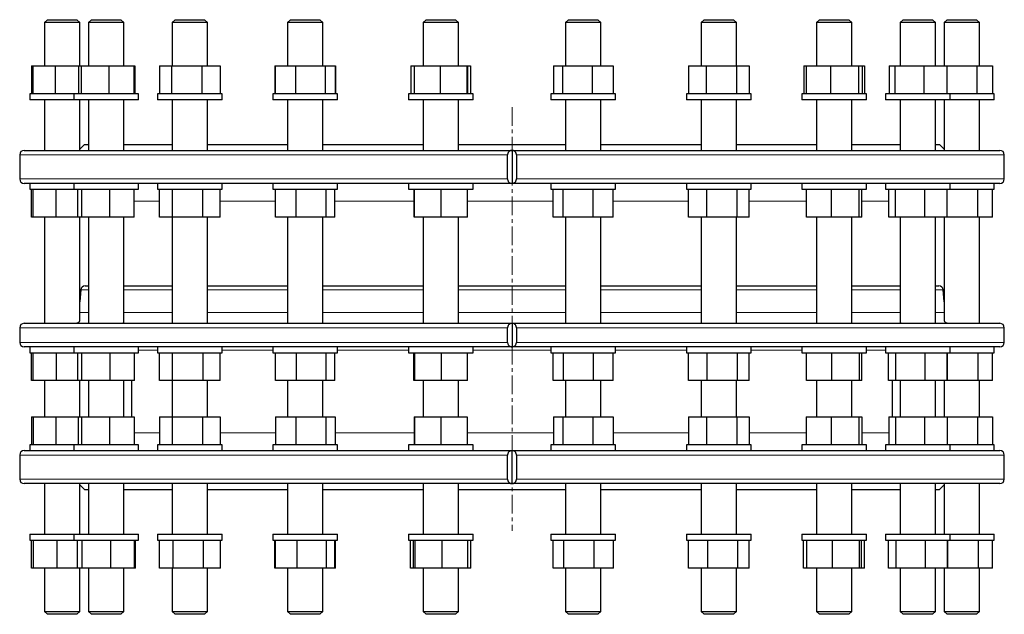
# Model space of a CAD drawing. Header units: millimetres. Extents: x 68 to 1271, y 35 to 1176.
# Tile 1 of 3: x 84 to 754, y 35 to 440. Entities that reach past the tile are written whole.
import ezdxf

# ---------------------------------------------------------------- set-up
doc = ezdxf.new("R2010")
doc.units = ezdxf.units.MM
doc.linetypes.add('CENTERX2', pattern=[20.32, 12.7, -2.54, 2.54, -2.54])
doc.layers.add('FORMAT', color=7, linetype='Continuous')

msp = doc.modelspace()

# ---------------------------------------------------------------- linework, layer by layer
at = {"color": 7, "linetype": 'Continuous', "lineweight": 25}
for p, q in [((102.8, 440.3), (100.8, 438.3)), ((100.8, 438.3), (100.8, 408.8)), ((124.8, 438.3), (100.8, 438.3)), ((102.8, 440.3), (122.8, 440.3)), ((124.8, 438.3), (122.8, 440.3)), ((124.8, 408.8), (124.8, 438.3)), ((132.77, 440.3), (130.77, 438.3)), ((130.77, 438.3), (130.77, 408.8)), ((154.77, 438.3), (130.77, 438.3)), ((132.77, 440.3), (152.77, 440.3)), ((154.77, 438.3), (152.77, 440.3)), ((154.77, 408.8), (154.77, 438.3)), ((189.78, 440.3), (187.78, 438.3)), ((187.78, 438.3), (187.78, 408.8)), ((211.78, 438.3), (187.78, 438.3)), ((189.78, 440.3), (209.78, 440.3)), ((211.78, 438.3), (209.78, 440.3)), ((211.78, 408.8), (211.78, 438.3)), ((268.24, 440.3), (266.24, 438.3)), ((266.24, 438.3), (266.24, 408.8)), ((290.24, 438.3), (266.24, 438.3)), ((268.24, 440.3), (288.24, 440.3)), ((290.24, 438.3), (288.24, 440.3)), ((290.24, 408.8), (290.24, 438.3)), ((360.48, 440.3), (358.48, 438.3)), ((358.48, 438.3), (358.48, 408.8)), ((382.48, 438.3), (358.48, 438.3)), ((360.48, 440.3), (380.48, 440.3)), ((382.48, 438.3), (380.48, 440.3)), ((382.48, 408.8), (382.48, 438.3)), ((457.47, 440.3), (455.47, 438.3)), ((455.47, 438.3), (455.47, 408.8)), ((479.47, 438.3), (455.47, 438.3)), ((457.47, 440.3), (477.47, 440.3)), ((479.47, 438.3), (477.47, 440.3)), ((479.47, 408.8), (479.47, 438.3)), ((549.72, 440.3), (547.72, 438.3)), ((547.72, 438.3), (547.72, 408.8)), ((548.3, 438.3), (547.72, 438.3)), ((571.72, 438.3), (548.3, 438.3)), ((549.72, 440.3), (550.21, 440.3)), ((550.21, 440.3), (569.72, 440.3)), ((571.72, 438.3), (569.72, 440.3)), ((571.72, 408.8), (571.72, 438.3)), ((628.18, 440.3), (626.18, 438.3)), ((626.18, 438.3), (626.18, 408.8)), ((628.47, 438.3), (626.18, 438.3)), ((628.18, 440.3), (630.09, 440.3)), ((650.18, 438.3), (628.47, 438.3)), ((630.09, 440.3), (648.18, 440.3)), ((650.18, 438.3), (648.18, 440.3)), ((650.18, 408.8), (650.18, 438.3)), ((685.19, 440.3), (683.19, 438.3)), ((683.19, 438.3), (683.19, 408.8)), ((688.14, 438.3), (683.19, 438.3)), ((685.19, 440.3), (689.31, 440.3)), ((707.19, 438.3), (688.14, 438.3)), ((689.31, 440.3), (705.19, 440.3)), ((707.19, 438.3), (705.19, 440.3)), ((707.19, 408.8), (707.19, 438.3)), ((715.16, 440.3), (713.16, 438.3)), ((713.16, 438.3), (713.16, 408.8)), ((721.45, 438.3), (713.16, 438.3)), ((715.16, 440.3), (722.07, 440.3)), ((737.16, 438.3), (721.45, 438.3)), ((722.07, 440.3), (735.16, 440.3)), ((737.16, 438.3), (735.16, 440.3)), ((737.16, 408.8), (737.16, 438.3)), ((92.01, 408.8), (92.01, 389.8)), ((92.01, 408.8), (92.94, 408.8)), ((92.94, 408.8), (92.94, 389.8)), ((92.94, 408.8), (108.19, 408.8)), ((108.19, 408.8), (108.19, 389.8)), ((108.19, 408.8), (123.9, 408.8)), ((123.9, 408.8), (123.9, 389.8)), ((123.9, 408.8), (125.78, 408.8)), ((125.78, 408.8), (125.78, 389.8)), ((125.78, 408.8), (144.65, 408.8)), ((144.65, 408.8), (144.65, 389.8)), ((144.65, 408.8), (161.64, 408.8)), ((161.64, 408.8), (161.64, 389.8)), ((161.64, 408.8), (162.44, 408.8)), ((162.44, 408.8), (162.44, 389.8)), ((179.14, 408.8), (179.14, 389.8)), ((179.14, 408.8), (187.33, 408.8)), ((187.33, 408.8), (187.33, 389.8)), ((187.33, 408.8), (207.97, 408.8)), ((207.97, 408.8), (207.97, 389.8)), ((207.97, 408.8), (220.42, 408.8)), ((220.42, 408.8), (220.42, 389.8)), ((257.54, 408.8), (257.54, 389.8)), ((257.54, 408.8), (257.85, 408.8)), ((257.85, 408.8), (257.85, 389.8)), ((257.85, 408.8), (271.55, 408.8)), ((271.55, 408.8), (271.55, 389.8)), ((271.55, 408.8), (291.94, 408.8)), ((291.94, 408.8), (291.94, 389.8)), ((291.94, 408.8), (298.63, 408.8)), ((298.63, 408.8), (298.63, 389.8)), ((298.63, 408.8), (298.94, 408.8)), ((298.94, 408.8), (298.94, 389.8)), ((350.22, 408.8), (350.22, 389.8)), ((350.22, 408.8), (352.34, 408.8)), ((352.34, 408.8), (352.34, 389.8)), ((352.34, 408.8), (370.2, 408.8)), ((370.2, 408.8), (370.2, 389.8)), ((370.2, 408.8), (388.34, 408.8)), ((388.34, 408.8), (388.34, 389.8)), ((388.34, 408.8), (388.63, 408.8)), ((388.63, 408.8), (388.63, 389.8)), ((388.63, 408.8), (390.75, 408.8)), ((390.75, 408.8), (390.75, 389.8)), ((447.21, 408.8), (447.21, 389.8)), ((447.21, 408.8), (453.35, 408.8)), ((453.35, 408.8), (453.35, 389.8)), ((453.35, 408.8), (473.62, 408.8)), ((473.62, 408.8), (473.62, 389.8)), ((473.62, 408.8), (487.74, 408.8)), ((487.74, 408.8), (487.74, 389.8)), ((539.02, 408.8), (539.02, 389.8)), ((539.02, 408.8), (551, 408.8)), ((551, 408.8), (551, 389.8)), ((551, 408.8), (571.7, 408.8)), ((571.7, 408.8), (571.7, 389.8)), ((571.7, 408.8), (580.42, 408.8)), ((580.42, 408.8), (580.42, 389.8)), ((617.54, 408.8), (617.54, 389.8)), ((617.54, 408.8), (619.08, 408.8)), ((619.08, 408.8), (619.08, 389.8)), ((619.08, 408.8), (635.72, 408.8)), ((635.72, 408.8), (635.72, 389.8)), ((635.72, 408.8), (654.83, 408.8)), ((654.83, 408.8), (654.83, 389.8)), ((654.83, 408.8), (657.29, 408.8)), ((657.29, 408.8), (657.29, 389.8)), ((657.29, 408.8), (658.82, 408.8)), ((658.82, 408.8), (658.82, 389.8)), ((675.52, 408.8), (675.52, 389.8)), ((675.52, 408.8), (679.55, 408.8)), ((679.55, 408.8), (679.55, 389.8)), ((679.55, 408.8), (699.23, 408.8)), ((699.23, 408.8), (699.23, 389.8)), ((699.23, 408.8), (714.87, 408.8)), ((714.87, 408.8), (714.87, 389.8)), ((714.87, 408.8), (735.31, 408.8)), ((735.31, 408.8), (735.31, 389.8)), ((735.31, 408.8), (745.95, 408.8)), ((745.95, 408.8), (745.95, 389.8)), ((90.8, 389.8), (90.8, 385.8)), ((91.78, 389.8), (90.8, 389.8)), ((120.77, 389.8), (91.78, 389.8)), ((120.77, 389.8), (120.77, 385.8)), ((124.79, 389.8), (120.77, 389.8)), ((164.77, 389.8), (124.79, 389.8)), ((164.77, 385.8), (164.77, 389.8)), ((177.78, 389.8), (177.78, 385.8)), ((186.6, 389.8), (177.78, 389.8)), ((221.78, 389.8), (186.6, 389.8)), ((221.78, 385.8), (221.78, 389.8)), ((256.24, 389.8), (256.24, 385.8)), ((271.16, 389.8), (256.24, 389.8)), ((300.24, 389.8), (271.16, 389.8)), ((300.24, 385.8), (300.24, 389.8)), ((348.48, 389.8), (348.48, 385.8)), ((370.18, 389.8), (348.48, 389.8)), ((392.48, 389.8), (370.18, 389.8)), ((392.48, 385.8), (392.48, 389.8)), ((445.47, 389.8), (445.47, 385.8)), ((473.98, 389.8), (445.47, 389.8)), ((489.47, 389.8), (473.98, 389.8)), ((489.47, 385.8), (489.47, 389.8)), ((537.72, 389.8), (537.72, 385.8)), ((572.4, 389.8), (537.72, 389.8)), ((581.72, 389.8), (572.4, 389.8)), ((581.72, 385.8), (581.72, 389.8)), ((616.18, 389.8), (616.18, 385.8)), ((655.8, 389.8), (616.18, 389.8)), ((660.18, 389.8), (655.8, 389.8)), ((660.18, 385.8), (660.18, 389.8)), ((673.19, 389.8), (673.19, 385.8)), ((716.02, 389.8), (673.19, 389.8)), ((717.19, 389.8), (716.02, 389.8)), ((717.19, 385.8), (717.19, 389.8)), ((747.16, 389.8), (717.19, 389.8)), ((747.16, 385.8), (747.16, 389.8)), ((91.78, 385.8), (90.8, 385.8)), ((120.77, 385.8), (91.78, 385.8)), ((100.8, 385.8), (100.8, 351.3)), ((124.79, 385.8), (120.77, 385.8)), ((164.77, 385.8), (124.79, 385.8)), ((124.8, 351.3), (124.8, 385.8)), ((130.77, 385.8), (130.77, 351.3)), ((154.77, 351.3), (154.77, 385.8)), ((186.6, 385.8), (177.78, 385.8)), ((221.78, 385.8), (186.6, 385.8)), ((187.78, 385.8), (187.78, 351.3)), ((211.78, 351.3), (211.78, 385.8)), ((271.16, 385.8), (256.24, 385.8)), ((266.24, 385.8), (266.24, 351.3)), ((300.24, 385.8), (271.16, 385.8)), ((290.24, 351.3), (290.24, 385.8)), ((370.18, 385.8), (348.48, 385.8)), ((358.48, 385.8), (358.48, 351.3)), ((392.48, 385.8), (370.18, 385.8)), ((382.48, 351.3), (382.48, 385.8)), ((473.98, 385.8), (445.47, 385.8)), ((455.47, 385.8), (455.47, 351.3)), ((489.47, 385.8), (473.98, 385.8)), ((479.47, 351.3), (479.47, 385.8)), ((572.4, 385.8), (537.72, 385.8)), ((547.72, 385.8), (547.72, 351.3)), ((571.72, 351.3), (571.72, 385.8)), ((581.72, 385.8), (572.4, 385.8)), ((655.8, 385.8), (616.18, 385.8)), ((626.18, 385.8), (626.18, 351.3)), ((650.18, 351.3), (650.18, 385.8)), ((660.18, 385.8), (655.8, 385.8)), ((716.02, 385.8), (673.19, 385.8)), ((683.19, 385.8), (683.19, 351.3)), ((707.19, 351.3), (707.19, 385.8)), ((713.16, 385.8), (713.16, 351.3)), ((717.19, 385.8), (716.02, 385.8)), ((747.16, 385.8), (717.19, 385.8)), ((737.16, 351.3), (737.16, 385.8)), ((127.98, 355.3), (124.8, 352.11)), ((127.98, 355.3), (130.77, 355.3)), ((154.77, 355.3), (187.78, 355.3)), ((211.78, 355.3), (266.24, 355.3)), ((290.24, 355.3), (358.48, 355.3)), ((382.48, 355.3), (455.47, 355.3)), ((479.47, 355.3), (547.72, 355.3)), ((571.72, 355.3), (626.18, 355.3)), ((650.18, 355.3), (683.19, 355.3)), ((707.19, 355.3), (709.98, 355.3)), ((713.16, 352.11), (709.98, 355.3)), ((86.98, 351.3), (418.98, 351.3)), ((418.98, 351.3), (418.98, 328.8)), ((418.98, 351.3), (750.98, 351.3)), ((83.98, 348.3), (83.98, 331.8)), ((415.99, 331.8), (415.99, 348.3)), ((421.97, 348.3), (421.97, 331.8)), ((753.98, 331.8), (753.98, 348.3)), ((91.07, 328.8), (86.98, 328.8)), ((90.8, 328.8), (90.8, 324.8)), ((123.17, 328.8), (91.07, 328.8)), ((120.77, 328.8), (120.77, 324.8)), ((184.22, 328.8), (123.17, 328.8)), ((164.77, 324.8), (164.77, 328.8)), ((177.78, 328.8), (177.78, 324.8)), ((268.25, 328.8), (184.22, 328.8)), ((221.78, 324.8), (221.78, 328.8)), ((256.24, 328.8), (256.24, 324.8)), ((367.04, 328.8), (268.25, 328.8)), ((300.24, 324.8), (300.24, 328.8)), ((348.48, 328.8), (348.48, 324.8)), ((418.98, 328.8), (367.04, 328.8)), ((392.48, 324.8), (392.48, 328.8)), ((470.92, 328.8), (418.98, 328.8)), ((445.47, 328.8), (445.47, 324.8)), ((569.7, 328.8), (470.92, 328.8)), ((489.47, 324.8), (489.47, 328.8)), ((537.72, 328.8), (537.72, 324.8)), ((653.74, 328.8), (569.7, 328.8)), ((581.72, 324.8), (581.72, 328.8)), ((616.18, 328.8), (616.18, 324.8)), ((714.79, 328.8), (653.74, 328.8)), ((660.18, 324.8), (660.18, 328.8)), ((673.19, 328.8), (673.19, 324.8)), ((746.89, 328.8), (714.79, 328.8)), ((717.19, 324.8), (717.19, 328.8)), ((750.98, 328.8), (746.89, 328.8)), ((747.16, 324.8), (747.16, 328.8)), ((90.8, 324.8), (120.77, 324.8)), ((92.02, 305.8), (92.02, 324.8)), ((93.15, 305.8), (93.15, 324.8)), ((108.85, 305.8), (108.85, 324.8)), ((120.77, 324.8), (164.77, 324.8)), ((123.63, 305.8), (123.63, 324.8)), ((126.18, 305.8), (126.18, 324.8)), ((145.32, 305.8), (145.32, 324.8)), ((161.91, 305.8), (161.91, 324.8)), ((177.78, 324.8), (221.78, 324.8)), ((179.07, 305.8), (179.07, 324.8)), ((187.87, 305.8), (187.87, 324.8)), ((208.58, 305.8), (208.58, 324.8)), ((220.48, 305.8), (220.48, 324.8)), ((256.24, 324.8), (300.24, 324.8)), ((258, 305.8), (258, 324.8)), ((272.18, 305.8), (272.18, 324.8)), ((292.43, 305.8), (292.43, 324.8)), ((298.49, 305.8), (298.49, 324.8)), ((348.48, 324.8), (392.48, 324.8)), ((352.3, 305.8), (352.3, 324.8)), ((352.68, 305.8), (352.68, 324.8)), ((370.87, 305.8), (370.87, 324.8)), ((388.67, 305.8), (388.67, 324.8)), ((445.47, 324.8), (489.47, 324.8)), ((447.07, 305.8), (447.07, 324.8)), ((453.85, 305.8), (453.85, 324.8)), ((474.26, 305.8), (474.26, 324.8)), ((487.88, 305.8), (487.88, 324.8)), ((537.72, 324.8), (581.72, 324.8)), ((539.09, 305.8), (539.09, 324.8)), ((551.61, 305.8), (551.61, 324.8)), ((572.24, 305.8), (572.24, 324.8)), ((580.34, 305.8), (580.34, 324.8)), ((616.18, 324.8), (660.18, 324.8)), ((619.35, 305.8), (619.35, 324.8)), ((636.39, 305.8), (636.39, 324.8)), ((655.22, 305.8), (655.22, 324.8)), ((657.01, 305.8), (657.01, 324.8)), ((673.19, 324.8), (717.19, 324.8)), ((675.31, 305.8), (675.31, 324.8)), ((680, 305.8), (680, 324.8)), ((699.89, 305.8), (699.89, 324.8)), ((715.07, 305.8), (715.07, 324.8)), ((715.1, 305.8), (715.1, 324.8)), ((717.19, 324.8), (747.16, 324.8)), ((735.88, 305.8), (735.88, 324.8)), ((745.94, 305.8), (745.94, 324.8)), ((93.15, 305.8), (92.02, 305.8)), ((108.85, 305.8), (93.15, 305.8)), ((100.8, 305.8), (100.8, 233.49)), ((123.63, 305.8), (108.85, 305.8)), ((126.18, 305.8), (123.63, 305.8)), ((124.8, 234.97), (124.8, 305.8)), ((145.32, 305.8), (126.18, 305.8)), ((130.77, 305.8), (130.77, 233.49)), ((161.91, 305.8), (145.32, 305.8)), ((154.77, 234.27), (154.77, 305.8)), ((187.87, 305.8), (179.07, 305.8)), ((187.78, 305.8), (187.78, 233.49)), ((208.58, 305.8), (187.87, 305.8)), ((220.48, 305.8), (208.58, 305.8)), ((211.78, 233.58), (211.78, 305.8)), ((272.18, 305.8), (258, 305.8)), ((266.24, 305.8), (266.24, 233.49)), ((292.43, 305.8), (272.18, 305.8)), ((290.24, 233.49), (290.24, 305.8)), ((298.49, 305.8), (292.43, 305.8)), ((352.68, 305.8), (352.3, 305.8)), ((370.87, 305.8), (352.68, 305.8)), ((358.48, 305.8), (358.48, 233.49)), ((388.67, 305.8), (370.87, 305.8)), ((382.48, 233.49), (382.48, 305.8)), ((453.85, 305.8), (447.07, 305.8)), ((474.26, 305.8), (453.85, 305.8)), ((455.47, 305.8), (455.47, 233.49)), ((487.88, 305.8), (474.26, 305.8)), ((479.47, 233.49), (479.47, 305.8)), ((551.61, 305.8), (539.09, 305.8)), ((547.72, 305.8), (547.72, 233.49)), ((572.24, 305.8), (551.61, 305.8)), ((571.72, 233.49), (571.72, 305.8)), ((580.34, 305.8), (572.24, 305.8)), ((636.39, 305.8), (619.35, 305.8)), ((626.18, 305.8), (626.18, 233.58)), ((655.22, 305.8), (636.39, 305.8)), ((650.18, 233.49), (650.18, 305.8)), ((657.01, 305.8), (655.22, 305.8)), ((680, 305.8), (675.31, 305.8)), ((699.89, 305.8), (680, 305.8)), ((683.19, 305.8), (683.19, 234.27)), ((715.07, 305.8), (699.89, 305.8)), ((707.19, 233.49), (707.19, 305.8)), ((713.16, 305.8), (713.16, 234.97)), ((715.1, 305.8), (715.07, 305.8)), ((735.88, 305.8), (715.1, 305.8)), ((745.94, 305.8), (735.88, 305.8)), ((737.16, 233.49), (737.16, 305.8)), ((125.51, 256.25), (124.8, 248.11)), ((128.5, 258.99), (130.77, 258.99)), ((154.77, 258.99), (187.78, 258.99)), ((211.78, 258.99), (266.24, 258.99)), ((290.24, 258.99), (358.48, 258.99)), ((382.48, 258.99), (455.47, 258.99)), ((479.47, 258.99), (547.72, 258.99)), ((571.72, 258.99), (626.18, 258.99)), ((650.18, 258.99), (683.19, 258.99)), ((707.19, 258.99), (709.46, 258.99)), ((713.16, 248.11), (712.45, 256.25)), ((83.98, 230.49), (83.98, 220.49)), ((86.98, 233.49), (418.98, 233.49)), ((415.99, 220.49), (415.99, 230.49)), ((418.98, 233.49), (418.98, 217.49)), ((418.98, 233.49), (750.98, 233.49)), ((421.97, 230.49), (421.97, 220.49)), ((753.98, 220.49), (753.98, 230.49)), ((91.07, 217.49), (86.98, 217.49)), ((90.8, 217.49), (90.8, 213.49)), ((123.17, 217.49), (91.07, 217.49)), ((120.77, 217.49), (120.77, 213.49)), ((184.22, 217.49), (123.17, 217.49)), ((164.77, 213.49), (164.77, 217.49)), ((177.78, 217.49), (177.78, 213.49)), ((268.25, 217.49), (184.22, 217.49)), ((221.78, 213.49), (221.78, 217.49)), ((256.24, 217.49), (256.24, 213.49)), ((367.04, 217.49), (268.25, 217.49)), ((300.24, 213.49), (300.24, 217.49)), ((348.48, 217.49), (348.48, 213.49)), ((418.98, 217.49), (367.04, 217.49)), ((392.48, 213.49), (392.48, 217.49)), ((470.92, 217.49), (418.98, 217.49)), ((445.47, 217.49), (445.47, 213.49)), ((569.7, 217.49), (470.92, 217.49)), ((489.47, 213.49), (489.47, 217.49)), ((537.72, 217.49), (537.72, 213.49)), ((653.74, 217.49), (569.7, 217.49)), ((581.72, 213.49), (581.72, 217.49)), ((616.18, 217.49), (616.18, 213.49)), ((714.79, 217.49), (653.74, 217.49)), ((660.18, 213.49), (660.18, 217.49)), ((673.19, 217.49), (673.19, 213.49)), ((746.89, 217.49), (714.79, 217.49)), ((717.19, 213.49), (717.19, 217.49)), ((750.98, 217.49), (746.89, 217.49)), ((747.16, 213.49), (747.16, 217.49)), ((90.8, 213.49), (108.85, 213.49)), ((92.02, 194.49), (92.02, 213.49)), ((93.22, 194.49), (93.22, 213.49)), ((108.85, 213.49), (120.77, 213.49)), ((109.07, 194.49), (109.07, 213.49)), ((120.77, 213.49), (145.71, 213.49)), ((123.54, 194.49), (123.54, 213.49)), ((126.32, 194.49), (126.32, 213.49)), ((145.54, 194.49), (145.54, 213.49)), ((145.71, 213.49), (164.77, 213.49)), ((161.99, 194.49), (161.99, 213.49)), ((177.78, 213.49), (209.31, 213.49)), ((179.05, 194.49), (179.05, 213.49)), ((188.06, 194.49), (188.06, 213.49)), ((208.78, 194.49), (208.78, 213.49)), ((209.31, 213.49), (221.78, 213.49)), ((220.5, 194.49), (220.5, 213.49)), ((256.24, 213.49), (293.43, 213.49)), ((258.05, 194.49), (258.05, 213.49)), ((272.4, 194.49), (272.4, 213.49)), ((292.6, 194.49), (292.6, 213.49)), ((293.43, 213.49), (300.24, 213.49)), ((298.44, 194.49), (298.44, 213.49)), ((348.48, 213.49), (389.85, 213.49)), ((352.19, 194.49), (352.19, 213.49)), ((352.8, 194.49), (352.8, 213.49)), ((371.09, 194.49), (371.09, 213.49)), ((388.78, 194.49), (388.78, 213.49)), ((389.85, 213.49), (392.48, 213.49)), ((445.47, 213.49), (489.12, 213.49)), ((447.03, 194.49), (447.03, 213.49)), ((454.02, 194.49), (454.02, 213.49)), ((474.47, 194.49), (474.47, 213.49)), ((487.92, 194.49), (487.92, 213.49)), ((489.12, 213.49), (489.47, 213.49)), ((537.72, 213.49), (581.72, 213.49)), ((539.12, 194.49), (539.12, 213.49)), ((551.82, 194.49), (551.82, 213.49)), ((572.42, 194.49), (572.42, 213.49)), ((580.32, 194.49), (580.32, 213.49)), ((616.18, 213.49), (660.18, 213.49)), ((619.45, 194.49), (619.45, 213.49)), ((636.61, 194.49), (636.61, 213.49)), ((655.35, 194.49), (655.35, 213.49)), ((656.92, 194.49), (656.92, 213.49)), ((673.19, 213.49), (717.19, 213.49)), ((675.25, 194.49), (675.25, 213.49)), ((680.16, 194.49), (680.16, 213.49)), ((700.1, 194.49), (700.1, 213.49)), ((715.14, 194.49), (715.14, 213.49)), ((715.3, 194.49), (715.3, 213.49)), ((717.19, 213.49), (747.16, 213.49)), ((736.08, 194.49), (736.08, 213.49)), ((745.94, 194.49), (745.94, 213.49)), ((93.22, 194.49), (92.02, 194.49)), ((109.07, 194.49), (93.22, 194.49)), ((100.8, 194.49), (100.8, 169.8)), ((123.54, 194.49), (109.07, 194.49)), ((126.32, 194.49), (123.54, 194.49)), ((124.8, 169.8), (124.8, 194.49)), ((145.54, 194.49), (126.32, 194.49)), ((130.77, 194.49), (130.77, 169.8)), ((161.99, 194.49), (145.54, 194.49)), ((154.77, 169.8), (154.77, 194.49)), ((159.98, 194.49), (159.98, 169.8)), ((188.06, 194.49), (179.05, 194.49)), ((187.78, 194.49), (187.78, 169.8)), ((208.78, 194.49), (188.06, 194.49)), ((220.5, 194.49), (208.78, 194.49)), ((211.78, 169.8), (211.78, 194.49)), ((272.4, 194.49), (258.05, 194.49)), ((266.24, 194.49), (266.24, 169.8)), ((292.6, 194.49), (272.4, 194.49)), ((290.24, 169.8), (290.24, 194.49)), ((298.44, 194.49), (292.6, 194.49)), ((352.8, 194.49), (352.19, 194.49)), ((371.09, 194.49), (352.8, 194.49)), ((358.48, 194.49), (358.48, 169.8)), ((388.78, 194.49), (371.09, 194.49)), ((382.48, 169.8), (382.48, 194.49)), ((454.02, 194.49), (447.03, 194.49)), ((474.47, 194.49), (454.02, 194.49)), ((455.47, 194.49), (455.47, 169.8)), ((487.92, 194.49), (474.47, 194.49)), ((479.47, 169.8), (479.47, 194.49)), ((551.82, 194.49), (539.12, 194.49)), ((547.72, 194.49), (547.72, 169.8)), ((572.42, 194.49), (551.82, 194.49)), ((571.72, 169.8), (571.72, 194.49)), ((580.32, 194.49), (572.42, 194.49)), ((636.61, 194.49), (619.45, 194.49)), ((626.18, 194.49), (626.18, 169.8)), ((655.35, 194.49), (636.61, 194.49)), ((650.18, 169.8), (650.18, 194.49)), ((656.92, 194.49), (655.35, 194.49)), ((680.16, 194.49), (675.25, 194.49)), ((677.98, 169.8), (677.98, 194.49)), ((700.1, 194.49), (680.16, 194.49)), ((683.19, 194.49), (683.19, 169.8)), ((715.14, 194.49), (700.1, 194.49)), ((707.19, 169.8), (707.19, 194.49)), ((713.16, 194.49), (713.16, 169.8)), ((715.3, 194.49), (715.14, 194.49)), ((736.08, 194.49), (715.3, 194.49)), ((745.94, 194.49), (736.08, 194.49)), ((737.16, 169.8), (737.16, 194.49)), ((92.01, 169.8), (92.01, 150.8)), ((92.01, 169.8), (93.08, 169.8)), ((93.08, 169.8), (93.08, 150.8)), ((93.08, 169.8), (108.63, 169.8)), ((108.63, 169.8), (108.63, 150.8)), ((108.63, 169.8), (123.72, 169.8)), ((123.72, 169.8), (123.72, 150.8)), ((123.72, 169.8), (126.04, 169.8)), ((126.04, 169.8), (126.04, 150.8)), ((126.04, 169.8), (145.1, 169.8)), ((145.1, 169.8), (145.1, 150.8)), ((145.1, 169.8), (161.82, 169.8)), ((161.82, 169.8), (161.82, 150.8)), ((179.09, 169.8), (179.09, 150.8)), ((179.09, 169.8), (187.69, 169.8)), ((187.69, 169.8), (187.69, 150.8)), ((187.69, 169.8), (208.37, 169.8)), ((208.37, 169.8), (208.37, 150.8)), ((208.37, 169.8), (220.46, 169.8)), ((220.46, 169.8), (220.46, 150.8)), ((257.95, 169.8), (257.95, 150.8)), ((257.95, 169.8), (271.97, 169.8)), ((271.97, 169.8), (271.97, 150.8)), ((271.97, 169.8), (292.27, 169.8)), ((292.27, 169.8), (292.27, 150.8)), ((292.27, 169.8), (298.54, 169.8)), ((298.54, 169.8), (298.54, 150.8)), ((352.41, 169.8), (352.41, 150.8)), ((352.41, 169.8), (352.56, 169.8)), ((352.56, 169.8), (352.56, 150.8)), ((352.56, 169.8), (370.64, 169.8)), ((370.64, 169.8), (370.64, 150.8)), ((370.64, 169.8), (388.56, 169.8)), ((388.56, 169.8), (388.56, 150.8)), ((447.11, 169.8), (447.11, 150.8)), ((447.11, 169.8), (453.68, 169.8)), ((453.68, 169.8), (453.68, 150.8)), ((453.68, 169.8), (474.05, 169.8)), ((474.05, 169.8), (474.05, 150.8)), ((474.05, 169.8), (487.84, 169.8)), ((487.84, 169.8), (487.84, 150.8)), ((539.06, 169.8), (539.06, 150.8)), ((539.06, 169.8), (551.41, 169.8)), ((551.41, 169.8), (551.41, 150.8)), ((551.41, 169.8), (572.06, 169.8)), ((572.06, 169.8), (572.06, 150.8)), ((572.06, 169.8), (580.37, 169.8)), ((580.37, 169.8), (580.37, 150.8)), ((619.26, 169.8), (619.26, 150.8)), ((619.26, 169.8), (636.17, 169.8)), ((636.17, 169.8), (636.17, 150.8)), ((636.17, 169.8), (655.09, 169.8)), ((655.09, 169.8), (655.09, 150.8)), ((655.09, 169.8), (657.11, 169.8)), ((657.11, 169.8), (657.11, 150.8)), ((675.38, 169.8), (675.38, 150.8)), ((675.38, 169.8), (679.85, 169.8)), ((679.85, 169.8), (679.85, 150.8)), ((679.85, 169.8), (699.67, 169.8)), ((699.67, 169.8), (699.67, 150.8)), ((699.67, 169.8), (715.01, 169.8)), ((715.01, 169.8), (715.01, 150.8)), ((715.01, 169.8), (735.69, 169.8)), ((735.69, 169.8), (735.69, 150.8)), ((735.69, 169.8), (745.95, 169.8)), ((745.95, 169.8), (745.95, 150.8)), ((90.8, 150.8), (90.8, 146.8)), ((120.77, 150.8), (90.8, 150.8)), ((120.77, 150.8), (120.77, 146.8)), ((164.77, 150.8), (120.77, 150.8)), ((164.77, 146.8), (164.77, 150.8)), ((177.78, 150.8), (177.78, 146.8)), ((221.78, 150.8), (177.78, 150.8)), ((221.78, 146.8), (221.78, 150.8)), ((256.24, 150.8), (256.24, 146.8)), ((300.24, 150.8), (256.24, 150.8)), ((300.24, 146.8), (300.24, 150.8)), ((348.48, 150.8), (348.48, 146.8)), ((392.48, 150.8), (348.48, 150.8)), ((392.48, 146.8), (392.48, 150.8)), ((445.47, 150.8), (445.47, 146.8)), ((489.47, 150.8), (445.47, 150.8)), ((489.47, 146.8), (489.47, 150.8)), ((537.72, 150.8), (537.72, 146.8)), ((537.86, 150.8), (537.72, 150.8)), ((581.72, 150.8), (537.86, 150.8)), ((581.72, 146.8), (581.72, 150.8)), ((616.18, 150.8), (616.18, 146.8)), ((618.15, 150.8), (616.18, 150.8)), ((660.18, 150.8), (618.15, 150.8)), ((660.18, 146.8), (660.18, 150.8)), ((673.19, 150.8), (673.19, 146.8)), ((678.95, 150.8), (673.19, 150.8)), ((717.19, 150.8), (678.95, 150.8)), ((717.19, 146.8), (717.19, 150.8)), ((747.16, 150.8), (717.19, 150.8)), ((747.16, 146.8), (747.16, 150.8)), ((83.98, 143.8), (83.98, 127.3)), ((86.98, 146.8), (91.07, 146.8)), ((91.07, 146.8), (123.17, 146.8)), ((123.17, 146.8), (184.22, 146.8)), ((184.22, 146.8), (268.25, 146.8)), ((268.25, 146.8), (367.04, 146.8)), ((367.04, 146.8), (418.98, 146.8)), ((415.99, 127.3), (415.99, 143.8)), ((418.98, 124.3), (418.98, 146.8)), ((418.98, 146.8), (470.92, 146.8)), ((421.97, 143.8), (421.97, 127.3)), ((470.92, 146.8), (569.7, 146.8)), ((569.7, 146.8), (653.74, 146.8)), ((653.74, 146.8), (714.79, 146.8)), ((714.79, 146.8), (746.89, 146.8)), ((746.89, 146.8), (750.98, 146.8)), ((753.98, 127.3), (753.98, 143.8)), ((418.98, 124.3), (86.98, 124.3)), ((100.8, 124.3), (100.8, 89.8)), ((124.8, 89.8), (124.8, 124.3)), ((124.8, 123.48), (127.98, 120.3)), ((130.77, 124.3), (130.77, 89.8)), ((154.77, 89.8), (154.77, 124.3)), ((187.78, 124.3), (187.78, 89.8)), ((211.78, 89.8), (211.78, 124.3)), ((266.24, 124.3), (266.24, 89.8)), ((290.24, 89.8), (290.24, 124.3)), ((358.48, 124.3), (358.48, 89.8)), ((382.48, 89.8), (382.48, 124.3)), ((750.98, 124.3), (418.98, 124.3)), ((455.47, 124.3), (455.47, 89.8)), ((479.47, 89.8), (479.47, 124.3)), ((547.72, 124.3), (547.72, 89.8)), ((571.72, 89.8), (571.72, 124.3)), ((626.18, 124.3), (626.18, 89.8)), ((650.18, 89.8), (650.18, 124.3)), ((683.19, 124.3), (683.19, 89.8)), ((707.19, 89.8), (707.19, 124.3)), ((709.98, 120.3), (713.16, 123.48)), ((713.16, 124.3), (713.16, 89.8)), ((737.16, 89.8), (737.16, 124.3)), ((127.98, 120.3), (130.77, 120.3)), ((154.77, 120.3), (187.78, 120.3)), ((211.78, 120.3), (266.24, 120.3)), ((290.24, 120.3), (358.48, 120.3)), ((382.48, 120.3), (455.47, 120.3)), ((479.47, 120.3), (547.72, 120.3)), ((571.72, 120.3), (626.18, 120.3)), ((650.18, 120.3), (683.19, 120.3)), ((707.19, 120.3), (709.98, 120.3)), ((90.8, 89.8), (90.8, 85.8)), ((90.8, 89.8), (120.77, 89.8)), ((120.77, 89.8), (120.77, 85.8)), ((120.77, 89.8), (163.25, 89.8)), ((163.25, 89.8), (164.77, 89.8)), ((164.77, 85.8), (164.77, 89.8)), ((177.78, 89.8), (177.78, 85.8)), ((177.78, 89.8), (221.74, 89.8)), ((221.74, 89.8), (221.78, 89.8)), ((221.78, 85.8), (221.78, 89.8)), ((256.24, 89.8), (256.24, 85.8)), ((256.24, 89.8), (300.24, 89.8)), ((300.24, 85.8), (300.24, 89.8)), ((348.48, 89.8), (348.48, 85.8)), ((348.48, 89.8), (392.48, 89.8)), ((392.48, 85.8), (392.48, 89.8)), ((445.47, 89.8), (445.47, 85.8)), ((445.47, 89.8), (489.47, 89.8)), ((489.47, 85.8), (489.47, 89.8)), ((537.72, 89.8), (537.72, 85.8)), ((537.72, 89.8), (581.72, 89.8)), ((581.72, 85.8), (581.72, 89.8)), ((616.18, 89.8), (616.18, 85.8)), ((616.18, 89.8), (660.18, 89.8)), ((660.18, 85.8), (660.18, 89.8)), ((673.19, 89.8), (673.19, 85.8)), ((673.19, 89.8), (717.19, 89.8)), ((717.19, 85.8), (717.19, 89.8)), ((717.19, 89.8), (747.16, 89.8)), ((747.16, 85.8), (747.16, 89.8)), ((90.8, 85.8), (120.77, 85.8)), ((92.03, 66.8), (92.03, 85.8)), ((93.34, 66.8), (93.34, 85.8)), ((109.41, 66.8), (109.41, 85.8)), ((120.77, 85.8), (163.25, 85.8)), ((123.41, 66.8), (123.41, 85.8)), ((126.53, 66.8), (126.53, 85.8)), ((145.89, 66.8), (145.89, 85.8)), ((162.12, 66.8), (162.12, 85.8)), ((162.81, 66.8), (162.81, 85.8)), ((163.25, 85.8), (164.77, 85.8)), ((177.78, 85.8), (221.74, 85.8)), ((179.03, 66.8), (179.03, 85.8)), ((188.34, 66.8), (188.34, 85.8)), ((209.09, 66.8), (209.09, 85.8)), ((220.53, 66.8), (220.53, 85.8)), ((221.74, 85.8), (221.78, 85.8)), ((256.24, 85.8), (300.24, 85.8)), ((257.69, 66.8), (257.69, 85.8)), ((258.13, 66.8), (258.13, 85.8)), ((272.73, 66.8), (272.73, 85.8)), ((292.84, 66.8), (292.84, 85.8)), ((298.35, 66.8), (298.35, 85.8)), ((298.79, 66.8), (298.79, 85.8)), ((348.48, 85.8), (392.48, 85.8)), ((349.98, 66.8), (349.98, 85.8)), ((352.03, 66.8), (352.03, 85.8)), ((352.98, 66.8), (352.98, 85.8)), ((371.44, 66.8), (371.44, 85.8)), ((388.94, 66.8), (388.94, 85.8)), ((390.99, 66.8), (390.99, 85.8)), ((445.47, 85.8), (489.47, 85.8)), ((446.97, 66.8), (446.97, 85.8)), ((454.29, 66.8), (454.29, 85.8)), ((474.8, 66.8), (474.8, 85.8)), ((487.98, 66.8), (487.98, 85.8)), ((537.72, 85.8), (581.72, 85.8)), ((539.17, 66.8), (539.17, 85.8)), ((552.14, 66.8), (552.14, 85.8)), ((572.69, 66.8), (572.69, 85.8)), ((580.27, 66.8), (580.27, 85.8)), ((616.18, 85.8), (660.18, 85.8)), ((617.43, 66.8), (617.43, 85.8)), ((619.6, 66.8), (619.6, 85.8)), ((636.96, 66.8), (636.96, 85.8)), ((655.54, 66.8), (655.54, 85.8)), ((656.76, 66.8), (656.76, 85.8)), ((658.93, 66.8), (658.93, 85.8)), ((673.19, 85.8), (717.19, 85.8)), ((675.15, 66.8), (675.15, 85.8)), ((680.4, 66.8), (680.4, 85.8)), ((700.44, 66.8), (700.44, 85.8)), ((715.23, 66.8), (715.23, 85.8)), ((715.61, 66.8), (715.61, 85.8)), ((717.19, 85.8), (747.16, 85.8)), ((736.37, 66.8), (736.37, 85.8)), ((745.93, 66.8), (745.93, 85.8)), ((93.34, 66.8), (92.03, 66.8)), ((109.41, 66.8), (93.34, 66.8)), ((100.8, 66.8), (100.8, 37.3)), ((123.41, 66.8), (109.41, 66.8)), ((126.53, 66.8), (123.41, 66.8)), ((124.8, 37.3), (124.8, 66.8)), ((145.89, 66.8), (126.53, 66.8)), ((130.77, 66.8), (130.77, 37.3)), ((162.12, 66.8), (145.89, 66.8)), ((154.77, 37.3), (154.77, 66.8)), ((162.81, 66.8), (162.12, 66.8)), ((188.34, 66.8), (179.03, 66.8)), ((187.78, 66.8), (187.78, 37.3)), ((209.09, 66.8), (188.34, 66.8)), ((220.53, 66.8), (209.09, 66.8)), ((211.78, 37.3), (211.78, 66.8)), ((258.13, 66.8), (257.69, 66.8)), ((272.73, 66.8), (258.13, 66.8)), ((266.24, 66.8), (266.24, 37.3)), ((292.84, 66.8), (272.73, 66.8)), ((290.24, 37.3), (290.24, 66.8)), ((298.35, 66.8), (292.84, 66.8)), ((298.79, 66.8), (298.35, 66.8)), ((352.03, 66.8), (349.98, 66.8)), ((352.98, 66.8), (352.03, 66.8)), ((371.44, 66.8), (352.98, 66.8)), ((358.48, 66.8), (358.48, 37.3)), ((388.94, 66.8), (371.44, 66.8)), ((382.48, 37.3), (382.48, 66.8)), ((390.99, 66.8), (388.94, 66.8)), ((454.29, 66.8), (446.97, 66.8)), ((474.8, 66.8), (454.29, 66.8)), ((455.47, 66.8), (455.47, 37.3)), ((487.98, 66.8), (474.8, 66.8)), ((479.47, 37.3), (479.47, 66.8)), ((552.14, 66.8), (539.17, 66.8)), ((547.72, 66.8), (547.72, 37.3)), ((572.69, 66.8), (552.14, 66.8)), ((571.72, 37.3), (571.72, 66.8)), ((580.27, 66.8), (572.69, 66.8)), ((619.6, 66.8), (617.43, 66.8)), ((636.96, 66.8), (619.6, 66.8)), ((626.18, 66.8), (626.18, 37.3)), ((655.54, 66.8), (636.96, 66.8)), ((650.18, 37.3), (650.18, 66.8)), ((656.76, 66.8), (655.54, 66.8)), ((658.93, 66.8), (656.76, 66.8)), ((680.4, 66.8), (675.15, 66.8)), ((700.44, 66.8), (680.4, 66.8)), ((683.19, 66.8), (683.19, 37.3)), ((715.23, 66.8), (700.44, 66.8)), ((707.19, 37.3), (707.19, 66.8)), ((713.16, 66.8), (713.16, 37.3)), ((715.61, 66.8), (715.23, 66.8)), ((736.37, 66.8), (715.61, 66.8)), ((745.93, 66.8), (736.37, 66.8)), ((737.16, 37.3), (737.16, 66.8)), ((100.8, 37.3), (102.8, 35.3)), ((100.8, 37.3), (124.8, 37.3)), ((122.8, 35.3), (102.8, 35.3)), ((122.8, 35.3), (124.8, 37.3)), ((130.77, 37.3), (132.77, 35.3)), ((130.77, 37.3), (154.77, 37.3)), ((152.77, 35.3), (132.77, 35.3)), ((152.77, 35.3), (154.77, 37.3)), ((187.78, 37.3), (189.78, 35.3)), ((187.78, 37.3), (211.78, 37.3)), ((209.78, 35.3), (189.78, 35.3)), ((209.78, 35.3), (211.78, 37.3)), ((266.24, 37.3), (268.24, 35.3)), ((266.24, 37.3), (290.24, 37.3)), ((288.24, 35.3), (268.24, 35.3)), ((288.24, 35.3), (290.24, 37.3)), ((358.48, 37.3), (360.48, 35.3)), ((358.48, 37.3), (382.48, 37.3)), ((380.48, 35.3), (360.48, 35.3)), ((380.48, 35.3), (382.48, 37.3)), ((455.47, 37.3), (457.47, 35.3)), ((455.47, 37.3), (479.47, 37.3)), ((477.47, 35.3), (457.47, 35.3)), ((477.47, 35.3), (479.47, 37.3)), ((547.72, 37.3), (549.72, 35.3)), ((547.72, 37.3), (548.3, 37.3)), ((548.3, 37.3), (571.72, 37.3)), ((550.21, 35.3), (549.72, 35.3)), ((569.72, 35.3), (550.21, 35.3)), ((569.72, 35.3), (571.72, 37.3)), ((626.18, 37.3), (628.18, 35.3)), ((626.18, 37.3), (628.47, 37.3)), ((630.09, 35.3), (628.18, 35.3)), ((628.47, 37.3), (650.18, 37.3)), ((648.18, 35.3), (630.09, 35.3)), ((648.18, 35.3), (650.18, 37.3)), ((683.19, 37.3), (685.19, 35.3)), ((683.19, 37.3), (688.14, 37.3)), ((689.31, 35.3), (685.19, 35.3)), ((688.14, 37.3), (707.19, 37.3)), ((705.19, 35.3), (689.31, 35.3)), ((705.19, 35.3), (707.19, 37.3)), ((713.16, 37.3), (715.16, 35.3)), ((713.16, 37.3), (721.45, 37.3)), ((722.07, 35.3), (715.16, 35.3)), ((721.45, 37.3), (737.16, 37.3)), ((735.16, 35.3), (722.07, 35.3)), ((735.16, 35.3), (737.16, 37.3))]:
    msp.add_line(p, q, dxfattribs=at)
at = {"color": 8, "linetype": 'Continuous', "lineweight": 18}
for p, q in [((415.99, 348.3), (83.98, 348.3)), ((753.98, 348.3), (421.97, 348.3)), ((83.98, 331.8), (415.99, 331.8)), ((421.97, 331.8), (753.98, 331.8)), ((179.07, 316.8), (161.91, 316.8)), ((258, 316.8), (220.48, 316.8)), ((352.3, 316.8), (298.49, 316.8)), ((447.07, 316.8), (388.67, 316.8)), ((539.09, 316.8), (487.88, 316.8)), ((619.35, 316.8), (580.34, 316.8)), ((675.31, 316.8), (657.01, 316.8)), ((130.77, 256.25), (125.51, 256.25)), ((187.78, 256.25), (154.77, 256.25)), ((266.24, 256.25), (211.78, 256.25)), ((358.48, 256.25), (290.24, 256.25)), ((455.47, 256.25), (382.48, 256.25)), ((547.72, 256.25), (479.47, 256.25)), ((626.18, 256.25), (571.72, 256.25)), ((683.19, 256.25), (650.18, 256.25)), ((712.45, 256.25), (707.19, 256.25)), ((124.8, 240.79), (130.77, 240.79)), ((154.77, 240.79), (187.78, 240.79)), ((211.78, 240.79), (266.24, 240.79)), ((290.24, 240.79), (358.48, 240.79)), ((382.48, 240.79), (455.47, 240.79)), ((479.47, 240.79), (547.72, 240.79)), ((571.72, 240.79), (626.18, 240.79)), ((650.18, 240.79), (683.19, 240.79)), ((707.19, 240.79), (713.16, 240.79)), ((415.99, 230.49), (83.98, 230.49)), ((753.98, 230.49), (421.97, 230.49)), ((83.98, 220.49), (415.99, 220.49)), ((177.78, 215.3), (164.77, 215.3)), ((256.24, 215.3), (221.78, 215.3)), ((348.48, 215.3), (300.24, 215.3)), ((418.98, 215.3), (392.48, 215.3)), ((445.47, 215.3), (418.98, 215.3)), ((421.97, 220.49), (753.98, 220.49)), ((537.72, 215.3), (489.47, 215.3)), ((616.18, 215.3), (581.72, 215.3)), ((673.19, 215.3), (660.18, 215.3)), ((161.82, 158.8), (179.09, 158.8)), ((220.46, 158.8), (257.95, 158.8)), ((298.54, 158.8), (352.41, 158.8)), ((388.56, 158.8), (447.11, 158.8)), ((487.84, 158.8), (539.06, 158.8)), ((580.37, 158.8), (619.26, 158.8)), ((657.11, 158.8), (675.38, 158.8)), ((415.99, 143.8), (83.98, 143.8)), ((753.98, 143.8), (421.97, 143.8)), ((83.98, 127.3), (415.99, 127.3)), ((421.97, 127.3), (753.98, 127.3))]:
    msp.add_line(p, q, dxfattribs=at)
at = {"color": 7, "linetype": 'Continuous', "lineweight": 25}
for centre, start, end in [((86.98, 348.3), 90, 180), ((750.98, 348.3), 0, 90), ((86.98, 331.8), 180, 270), ((750.98, 331.8), 270, 0), ((128.5, 255.99), 90, 175), ((709.46, 255.99), 5, 90), ((86.98, 230.49), 90, 180), ((750.98, 230.49), 0, 90), ((86.98, 220.49), 180, 270), ((750.98, 220.49), 270, 0), ((86.98, 143.8), 90, 180), ((750.98, 143.8), 0, 90), ((86.98, 127.3), 180, 270), ((750.98, 127.3), 270, 0)]:
    msp.add_arc(centre, 3, start, end, dxfattribs=at)
for points, knots in [([(418.98, 351.3), (418.64, 351.3), (418.31, 351.24), (417.82, 351.07), (417.66, 351), (417.35, 350.82), (417.2, 350.71), (416.91, 350.47), (416.77, 350.33), (416.52, 350.01), (416.41, 349.84), (416.21, 349.44), (416.13, 349.23), (416.05, 348.89), (416.03, 348.77), (416, 348.54), (415.99, 348.42), (415.99, 348.3)], [0, 0, 0, 0, 0.25, 0.25, 0.375, 0.375, 0.5, 0.5, 0.625, 0.625, 0.75, 0.75, 0.875, 0.875, 0.9375, 0.9375, 1, 1, 1, 1]), ([(421.97, 348.3), (421.97, 348.54), (421.94, 348.77), (421.83, 349.23), (421.75, 349.44), (421.56, 349.83), (421.44, 350.01), (421.19, 350.32), (421.05, 350.47), (420.62, 350.83), (420.31, 351.01), (419.65, 351.24), (419.32, 351.3), (418.98, 351.3)], [0, 0, 0, 0, 0.125, 0.125, 0.25, 0.25, 0.375, 0.375, 0.5, 0.5, 0.75, 0.75, 1, 1, 1, 1]), ([(415.99, 331.8), (415.99, 331.55), (416.02, 331.32), (416.13, 330.87), (416.21, 330.65), (416.4, 330.26), (416.52, 330.08), (416.77, 329.77), (416.91, 329.63), (417.34, 329.26), (417.65, 329.08), (418.31, 328.85), (418.64, 328.8), (418.98, 328.8)], [0, 0, 0, 0, 0.125, 0.125, 0.25, 0.25, 0.375, 0.375, 0.5, 0.5, 0.75, 0.75, 1, 1, 1, 1]), ([(418.98, 328.8), (419.32, 328.8), (419.65, 328.85), (420.14, 329.02), (420.3, 329.1), (420.61, 329.27), (420.76, 329.38), (421.05, 329.62), (421.19, 329.76), (421.44, 330.08), (421.55, 330.26), (421.75, 330.65), (421.83, 330.86), (421.91, 331.2), (421.93, 331.32), (421.96, 331.56), (421.97, 331.68), (421.97, 331.8)], [0, 0, 0, 0, 0.25, 0.25, 0.375, 0.375, 0.5, 0.5, 0.625, 0.625, 0.75, 0.75, 0.875, 0.875, 0.9375, 0.9375, 1, 1, 1, 1]), ([(121.54, 233.49), (121.57, 233.49), (121.79, 233.49), (122.17, 233.52), (122.66, 233.6), (123.11, 233.72), (123.54, 233.88), (123.93, 234.08), (124.27, 234.31), (124.54, 234.54), (124.7, 234.73), (124.78, 234.88), (124.79, 234.94), (124.79, 234.97)], [0, 0, 0, 0, 0.014128, 0.103037, 0.191964, 0.283396, 0.374841, 0.48754, 0.600249, 0.716192, 0.83212, 0.923244, 1, 1, 1, 1]), ([(713.17, 234.97), (713.17, 234.96), (713.16, 234.93), (713.21, 234.81), (713.33, 234.63), (713.55, 234.42), (713.85, 234.19), (714.21, 233.98), (714.61, 233.8), (715.03, 233.66), (715.52, 233.56), (715.99, 233.5), (716.3, 233.49), (716.41, 233.49)], [0, 0, 0, 0, 0.023626, 0.120655, 0.231413, 0.342187, 0.456115, 0.570037, 0.662349, 0.75465, 0.84934, 0.944009, 1, 1, 1, 1]), ([(153.63, 233.49), (153.7, 233.49), (153.88, 233.5), (154.14, 233.55), (154.39, 233.66), (154.57, 233.8), (154.7, 233.97), (154.76, 234.13), (154.76, 234.23), (154.76, 234.27)], [0, 0, 0, 0, 0.09505, 0.253837, 0.412658, 0.575936, 0.739236, 0.902729, 1, 1, 1, 1]), ([(211.68, 233.49), (211.7, 233.49), (211.75, 233.5), (211.78, 233.53), (211.77, 233.57), (211.77, 233.58)], [0, 0, 0, 0, 0.336425, 0.898446, 1, 1, 1, 1]), ([(418.98, 233.49), (418.64, 233.49), (418.31, 233.44), (417.82, 233.26), (417.66, 233.19), (417.35, 233.01), (417.2, 232.91), (416.91, 232.66), (416.77, 232.52), (416.52, 232.21), (416.41, 232.03), (416.21, 231.64), (416.13, 231.43), (416.05, 231.09), (416.03, 230.97), (416, 230.73), (415.99, 230.61), (415.99, 230.49)], [0, 0, 0, 0, 0.25, 0.25, 0.375, 0.375, 0.5, 0.5, 0.625, 0.625, 0.75, 0.75, 0.875, 0.875, 0.9375, 0.9375, 1, 1, 1, 1]), ([(421.97, 230.49), (421.97, 230.73), (421.94, 230.97), (421.83, 231.42), (421.75, 231.63), (421.56, 232.03), (421.44, 232.2), (421.19, 232.52), (421.05, 232.66), (420.62, 233.03), (420.31, 233.2), (419.65, 233.44), (419.32, 233.49), (418.98, 233.49)], [0, 0, 0, 0, 0.125, 0.125, 0.25, 0.25, 0.375, 0.375, 0.5, 0.5, 0.75, 0.75, 1, 1, 1, 1]), ([(626.19, 233.58), (626.19, 233.57), (626.18, 233.52), (626.22, 233.5), (626.26, 233.49), (626.28, 233.49)], [0, 0, 0, 0, 0.2307873, 0.790611, 1, 1, 1, 1]), ([(683.2, 234.27), (683.2, 234.22), (683.2, 234.1), (683.28, 233.92), (683.43, 233.76), (683.63, 233.63), (683.88, 233.54), (684.13, 233.5), (684.29, 233.49), (684.33, 233.49)], [0, 0, 0, 0, 0.118389, 0.31585, 0.470143, 0.624418, 0.782642, 0.940833, 1, 1, 1, 1]), ([(415.99, 220.49), (415.99, 220.25), (416.02, 220.02), (416.13, 219.56), (416.21, 219.35), (416.4, 218.96), (416.52, 218.78), (416.77, 218.46), (416.91, 218.32), (417.34, 217.95), (417.65, 217.78), (418.31, 217.55), (418.64, 217.49), (418.98, 217.49)], [0, 0, 0, 0, 0.125, 0.125, 0.25, 0.25, 0.375, 0.375, 0.5, 0.5, 0.75, 0.75, 1, 1, 1, 1]), ([(418.98, 217.49), (419.32, 217.49), (419.65, 217.55), (420.14, 217.72), (420.3, 217.79), (420.61, 217.97), (420.76, 218.08), (421.05, 218.32), (421.19, 218.46), (421.44, 218.78), (421.55, 218.95), (421.75, 219.35), (421.83, 219.56), (421.91, 219.9), (421.93, 220.02), (421.96, 220.25), (421.97, 220.37), (421.97, 220.49)], [0, 0, 0, 0, 0.25, 0.25, 0.375, 0.375, 0.5, 0.5, 0.625, 0.625, 0.75, 0.75, 0.875, 0.875, 0.9375, 0.9375, 1, 1, 1, 1]), ([(418.98, 146.8), (418.64, 146.8), (418.31, 146.74), (417.82, 146.57), (417.66, 146.5), (417.35, 146.32), (417.2, 146.21), (416.91, 145.97), (416.77, 145.83), (416.52, 145.51), (416.41, 145.34), (416.21, 144.94), (416.13, 144.73), (416.05, 144.39), (416.03, 144.27), (416, 144.04), (415.99, 143.92), (415.99, 143.8)], [0, 0, 0, 0, 0.25, 0.25, 0.375, 0.375, 0.5, 0.5, 0.625, 0.625, 0.75, 0.75, 0.875, 0.875, 0.9375, 0.9375, 1, 1, 1, 1]), ([(421.97, 143.8), (421.97, 144.04), (421.94, 144.27), (421.83, 144.73), (421.75, 144.94), (421.56, 145.33), (421.44, 145.51), (421.19, 145.82), (421.05, 145.97), (420.62, 146.33), (420.31, 146.51), (419.65, 146.74), (419.32, 146.8), (418.98, 146.8)], [0, 0, 0, 0, 0.125, 0.125, 0.25, 0.25, 0.375, 0.375, 0.5, 0.5, 0.75, 0.75, 1, 1, 1, 1]), ([(415.99, 127.3), (415.99, 127.05), (416.02, 126.82), (416.13, 126.37), (416.21, 126.15), (416.4, 125.76), (416.52, 125.58), (416.77, 125.27), (416.91, 125.13), (417.34, 124.76), (417.65, 124.58), (418.31, 124.35), (418.64, 124.3), (418.98, 124.3)], [0, 0, 0, 0, 0.125, 0.125, 0.25, 0.25, 0.375, 0.375, 0.5, 0.5, 0.75, 0.75, 1, 1, 1, 1]), ([(418.98, 124.3), (419.32, 124.3), (419.65, 124.35), (420.14, 124.52), (420.3, 124.6), (420.61, 124.77), (420.76, 124.88), (421.05, 125.12), (421.19, 125.26), (421.44, 125.58), (421.55, 125.76), (421.75, 126.15), (421.83, 126.36), (421.91, 126.7), (421.93, 126.82), (421.96, 127.06), (421.97, 127.18), (421.97, 127.3)], [0, 0, 0, 0, 0.25, 0.25, 0.375, 0.375, 0.5, 0.5, 0.625, 0.625, 0.75, 0.75, 0.875, 0.875, 0.9375, 0.9375, 1, 1, 1, 1])]:
    msp.add_open_spline(points, degree=3, knots=knots, dxfattribs=at)
at = {"layer": 'FORMAT', "linetype": 'CENTERX2', "lineweight": 18}
msp.add_line((418.98, 380.73), (418.98, 92.21), dxfattribs=at)

doc.saveas('drawing.dxf')
